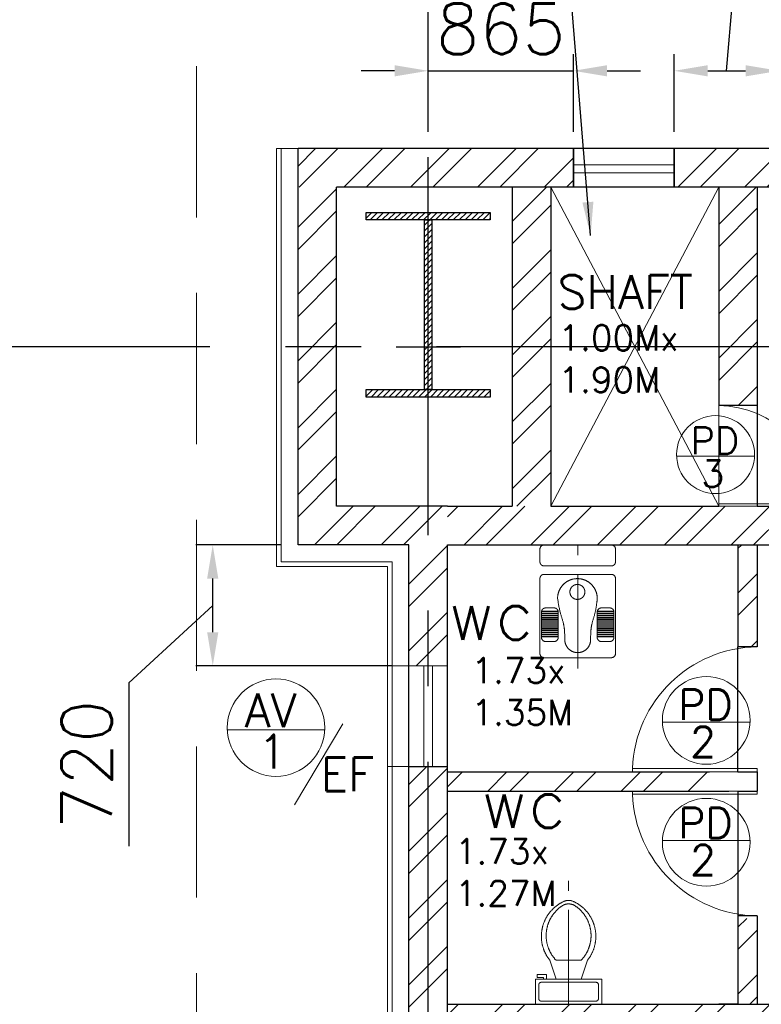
# Model space of a CAD drawing. Header units: inches. Extents: x 0 to 1564127, y -23460 to 23144100.
# Tile 98 of 215: x 401281 to 405698, y 133810 to 139673. Entities that reach past the tile are written whole.
import ezdxf
from ezdxf.enums import TextEntityAlignment as Align

# ---------------------------------------------------------------- set-up
doc = ezdxf.new("R2010")
doc.units = ezdxf.units.IN
doc.header["$LTSCALE"] = 1800
doc.header["$MEASUREMENT"] = 0
for name, pattern in [('1 NORTH ELEVATION$0$NORTH ELEVATION$0$HIDDEN', [0.375, 0.25, -0.125]), ('CENTER', [2, 1.25, -0.25, 0.25, -0.25]), ('DASHED', [0.75, 0.5, -0.25])]:
    doc.linetypes.add(name, pattern=pattern)
doc.layers.get('0').update_dxf_attribs({"color": 253, "lineweight": 9})
for name, color, linetype, lineweight in [('0a', 7, 'Continuous', 9), ('A-DOOR', 31, 'Continuous', 9), ('A-DOOR TAG', 3, 'Continuous', 15), ('CCONTHIN', 15, '1 NORTH ELEVATION$0$NORTH ELEVATION$0$HIDDEN', 13), ('CHAT', 11, 'Continuous', 13), ('CL', 8, 'CENTER', 15), ('CLAD-1', 3, 'Continuous', 15), ('DOOR', 235, 'Continuous', 13), ('WALL HATCH', 251, 'Continuous', 13), ('WIN', 31, 'Continuous', 13)]:
    doc.layers.add(name, color=color, linetype=linetype, lineweight=lineweight)
for name, color, linetype in [('CEN', 2, 'CENTER'), ('COL', 1, 'Continuous'), ('DIM', 4, 'Continuous'), ('GRID', 251, 'CENTER'), ('TEXT', 3, 'Continuous'), ('WALL', 6, 'Continuous')]:
    doc.layers.add(name, color=color, linetype=linetype)
doc.styles.add('ROAMNS', font='ROMANS.shx')
doc.styles.add('ROMANS', font='romans.shx')
doc.dimstyles.new('DIM INT 1', dxfattribs={"dimtxt": 300, "dimasz": 200, "dimexe": 100, "dimexo": 100, "dimgap": 100, "dimtad": 1, "dimdec": 0, "dimzin": 13, "dimdsep": 46, "dimlunit": 5, "dimtxsty": 'ROAMNS', "dimblk1": 'CLOSEDBLANK', "dimcen": 0.09, "dimclrd": 9, "dimclre": 9, "dimclrt": 4, "dimadec": 0, "dimazin": 0, "dimtfac": 1, "dimtdec": 0, "dimtix": 1, "dimtmove": 2, "dimatfit": 3, "dimfxl": 1, "dimtolj": 1, "dimtzin": 13, "dimarcsym": 0})
doc.dimstyles.new('DIM100 x2', dxfattribs={"dimscale": 0, "dimtxt": 400, "dimasz": 400, "dimexe": 100, "dimexo": 100, "dimgap": 100, "dimtad": 1, "dimdec": 0, "dimzin": 13, "dimdsep": 46, "dimtxsty": 'ROMANS', "dimblk2": 'OBLIQUE', "dimcen": 100, "dimdle": 100, "dimclrd": 9, "dimclre": 9, "dimclrt": 4, "dimadec": 0, "dimazin": 0, "dimtfac": 1.1, "dimtdec": 0, "dimtix": 1, "dimtmove": 2, "dimatfit": 3, "dimfxl": 1, "dimtolj": 1, "dimtzin": 13, "dimarcsym": 0})

# ---------------------------------------------------------------- blocks, each defined once
blk = doc.blocks.new('C-ROW COLUMN (above17m)')
at = {"layer": 'COL'}
h = blk.add_hatch(dxfattribs=at)
h.set_pattern_fill('ANSI31', color=256, scale=200, style=0)
h.set_pattern_definition([(45, (-78771.347, -120071.694), (-17.6776695, 17.6776695), [])])
h.paths.add_polyline_path([(22.5, 755), (-22.5, 755), (-22.5, -255), (22.5, -255)])
h.paths.add_polyline_path([(370, -300), (370, -255), (-370, -255), (-370, -300)])
h.paths.add_polyline_path([(-370, 800), (-370, 755), (370, 755), (370, 800)])
at = {"layer": 'CEN'}
for p, q in [((0, -300), (0, 800)), ((-191.6, 0), (191.6, 0))]:
    blk.add_line(p, q, dxfattribs=at)
at = {"layer": 'COL'}
for points in [[(-370, 800), (370, 800), (370, 755), (-370, 755)], [(-22.5, 755), (22.5, 755), (22.5, -255), (-22.5, -255)], [(-370, -255), (370, -255), (370, -300), (-370, -300)]]:
    blk.add_lwpolyline(points, close=True, dxfattribs=at)
blk = doc.blocks.new('*D1177')
at = {"layer": 'Defpoints', "color": 0, "transparency": 16777216}
for p in [(401029.4, 137725.3), (401131.9, 137725.3), (402438.7, 133695.3)]:
    blk.add_point(p, dxfattribs=at)
at = {"layer": 'DIM', "color": 9, "lineweight": -2, "transparency": 16777216}
for p, q in [((401031.9, 137725.3), (400929.4, 137725.3)), ((401029.4, 134095.3), (401029.4, 137325.3)), ((402338.7, 133695.3), (400929.4, 133695.3))]:
    blk.add_line(p, q, dxfattribs=at)
at = {"layer": 'DIM', "color": 9, "transparency": 16777216}
for points in [[(400962.7, 137325.3), (401096, 137325.3), (401029.4, 137725.3)], [(400962.7, 134095.3), (401096, 134095.3), (401029.4, 133695.3)]]:
    blk.add_solid(points, dxfattribs=at)
at = {"layer": 'DIM', "color": 4, "transparency": 16777216, "insert": (400729.4, 135710.3), "char_height": 400, "attachment_point": 5, "rotation": 90, "style": 'ROMANS'}
blk.add_mtext('\\A1;4030', dxfattribs=at)
blk = doc.blocks.new('_Oblique')
at = {"color": 0, "linetype": 'ByBlock', "lineweight": -2}
blk.add_line((-0.5, -0.5), (0.5, 0.5), dxfattribs=at)
blk = doc.blocks.new('SC-01& LIFT')
at = {"layer": 'WALL HATCH'}
h = blk.add_hatch(dxfattribs=at)
h.set_pattern_fill('ANSI32', color=256, scale=750, style=0)
h.set_pattern_definition([(45, (-441713.83, -169222.05), (-198.87378, 198.87378), []), (45, (-441581.25, -169222.05), (-198.87378, 198.87378), [])])
edge = h.paths.add_edge_path()
edge.add_arc((3172.5, -33583100.1), 33587860.1, 89.99990191, 90.00029426, ccw=False)
edge.add_line((3230, 4760), (3230, 8855))
edge.add_line((3230, 8855), (3000, 8855))
edge.add_line((3000, 8855), (3000, 4760))
blk = doc.blocks.new('*D1586')
at = {"layer": 'Defpoints', "color": 0, "transparency": 16777216}
for p in [(404578.7, 139368.3), (403713.7, 138905.3), (404578.7, 138905.3)]:
    blk.add_point(p, dxfattribs=at)
at = {"layer": 'DIM', "color": 9, "lineweight": -2, "transparency": 16777216}
for p, q in [((403713.7, 139005.3), (403713.7, 139468.3)), ((404578.7, 139005.3), (404578.7, 139468.3)), ((403513.7, 139368.3), (403313.7, 139368.3)), ((403713.7, 139368.3), (404578.7, 139368.3)), ((404778.7, 139368.3), (404978.7, 139368.3))]:
    blk.add_line(p, q, dxfattribs=at)
at = {"layer": 'DIM', "color": 9, "transparency": 16777216}
for points in [[(403513.7, 139401.7), (403513.7, 139335), (403713.7, 139368.3)], [(404778.7, 139401.7), (404778.7, 139335), (404578.7, 139368.3)]]:
    blk.add_solid(points, dxfattribs=at)
at = {"layer": 'DIM', "color": 4, "transparency": 16777216, "insert": (404146.2, 139618.3), "char_height": 300, "attachment_point": 5, "style": 'ROAMNS'}
blk.add_mtext('\\A1;865', dxfattribs=at)
blk = doc.blocks.new('_ClosedBlank')
at = {"color": 0, "linetype": 'ByBlock', "lineweight": -2}
for p, q in [((-1, 0.167), (0, 0)), ((-1, 0.167), (-1, -0.167)), ((0, 0), (-1, -0.167))]:
    blk.add_line(p, q, dxfattribs=at)
blk = doc.blocks.new('*D1587')
at = {"layer": 'Defpoints', "color": 0, "transparency": 16777216}
for p in [(405803.7, 139368.3), (405178.7, 138905.3), (405803.7, 138905.3)]:
    blk.add_point(p, dxfattribs=at)
at = {"layer": 'DIM', "color": 9, "lineweight": -2, "transparency": 16777216}
for p, q in [((405591.2, 140582.5), (404634.1, 140582.5)), ((405491.2, 139368.3), (405591.2, 140582.5)), ((405178.7, 139005.3), (405178.7, 139468.3)), ((405803.7, 139005.3), (405803.7, 139468.3)), ((405378.7, 139368.3), (405603.7, 139368.3))]:
    blk.add_line(p, q, dxfattribs=at)
at = {"layer": 'DIM', "color": 9, "transparency": 16777216}
for points in [[(405378.7, 139401.7), (405378.7, 139335), (405178.7, 139368.3)], [(405603.7, 139401.7), (405603.7, 139335), (405803.7, 139368.3)]]:
    blk.add_solid(points, dxfattribs=at)
at = {"layer": 'DIM', "color": 4, "transparency": 16777216, "insert": (405112.6, 140832.5), "char_height": 300, "attachment_point": 5, "style": 'ROAMNS'}
blk.add_mtext('\\A1;625', dxfattribs=at)
blk = doc.blocks.new('*D1590')
at = {"layer": 'Defpoints', "color": 0, "transparency": 16777216}
for p in [(402430.7, 136545.3), (402938.7, 136545.3), (403598.7, 135825.3)]:
    blk.add_point(p, dxfattribs=at)
at = {"layer": 'DIM', "color": 9, "lineweight": -2, "transparency": 16777216}
for p, q in [((402838.7, 136545.3), (402330.7, 136545.3)), ((402430.7, 136025.3), (402430.7, 136345.3)), ((402430.7, 136185.3), (401930.7, 135723.6)), ((403498.7, 135825.3), (402330.7, 135825.3)), ((401930.7, 135723.6), (401930.7, 134752.2))]:
    blk.add_line(p, q, dxfattribs=at)
at = {"layer": 'DIM', "color": 9, "transparency": 16777216}
for points in [[(402397.3, 136345.3), (402464, 136345.3), (402430.7, 136545.3)], [(402397.3, 136025.3), (402464, 136025.3), (402430.7, 135825.3)]]:
    blk.add_solid(points, dxfattribs=at)
at = {"layer": 'DIM', "color": 4, "transparency": 16777216, "insert": (401680.7, 135237.9), "char_height": 300, "attachment_point": 5, "rotation": 90, "style": 'ROAMNS'}
blk.add_mtext('\\A1;720', dxfattribs=at)
blk = doc.blocks.new('SERVICE BUILDING-ARCH$0$dd1')
at = {"layer": 'DOOR'}
blk.add_lwpolyline([(-1000, 975), (0, 975), (0, 1000), (-1000, 1000)], close=True, dxfattribs=at)
blk.add_arc((13.4, 1014.1), 1014.2, 182.20927, 269.24117, dxfattribs=at)
blk = doc.blocks.new('Toilet')
for p, q in [((9.5, -7), (9.5, -3)), ((-8, -9.5), (-8, -9)), ((-7, -9), (-7, -10.5)), ((-4, -9), (-6, -15)), ((4, -9), (6, -15)), ((-10, -9.5), (-8, -9.5)), ((-10, -10.5), (-10, -9.5)), ((-7, -10.5), (-10, -10.5)), ((4, -15), (-4, -15))]:
    blk.add_line(p, q)
blk.add_lwpolyline([(10.5, -9), (10.5, -1), (-10.5, -1), (-10.5, -9)], close=True)
for points in [[(-9.5, -3), (-9.5, -7)], [(8.5, -2), (-8.5, -2)], [(-8.5, -8), (8.5, -8)]]:
    blk.add_lwpolyline(points)
for centre, radius, start, end in [((-8.62, -2.88), 0.884, 81.8699, 188.1301), ((8.62, -2.88), 0.884, 351.8699, 98.1301), ((-8.62, -7.12), 0.884, 171.8699, 278.1301), ((8.62, -7.12), 0.884, 261.8699, 8.1301), ((3.52, -22.58), 12.17, 141.4691, 247.9714), ((4.2, -22.82), 11.33, 136.3677, 238.9468), ((-3.52, -22.58), 12.17, 292.0284, 38.5307), ((-4.2, -22.82), 11.33, 301.053, 43.6321), ((0, -28.88), 4, 245.7318, 294.2682), ((0, -30), 4, 254.8605, 285.1395)]:
    blk.add_arc(centre, radius, start, end)
blk = doc.blocks.new('A$C05027D60')
at = {"layer": 'CCONTHIN'}
for p, q in [((9.1, 371.1), (109.1, 371.1)), ((9.1, 368.3), (109.1, 368.3)), ((9.1, 358.8), (109.1, 358.8)), ((9.1, 355.9), (109.1, 355.9)), ((440.9, 371.1), (340.9, 371.1)), ((440.9, 368.3), (340.9, 368.3)), ((440.9, 358.8), (340.9, 358.8)), ((440.9, 355.9), (340.9, 355.9)), ((9.1, 346.4), (109.1, 346.4)), ((9.1, 343.6), (109.1, 343.6)), ((9.1, 334.1), (109.1, 334.1)), ((9.1, 331.3), (109.1, 331.3)), ((9.1, 321.8), (109.1, 321.8)), ((9.1, 318.9), (109.1, 318.9)), ((9.1, 309.4), (109.1, 309.4)), ((9.1, 306.6), (109.1, 306.6)), ((9.1, 297.1), (109.1, 297.1)), ((9.1, 294.2), (109.1, 294.2)), ((440.9, 346.4), (340.9, 346.4)), ((440.9, 343.6), (340.9, 343.6)), ((440.9, 334.1), (340.9, 334.1)), ((440.9, 331.3), (340.9, 331.3)), ((440.9, 321.8), (340.9, 321.8)), ((440.9, 318.9), (340.9, 318.9)), ((440.9, 309.4), (340.9, 309.4)), ((440.9, 306.6), (340.9, 306.6)), ((440.9, 297.1), (340.9, 297.1)), ((440.9, 294.2), (340.9, 294.2)), ((9.1, 284.7), (109.1, 284.7)), ((9.1, 281.9), (109.1, 281.9)), ((9.1, 272.4), (109.1, 272.4)), ((9.1, 269.5), (109.1, 269.5)), ((9.1, 260), (109.1, 260)), ((9.1, 257.2), (109.1, 257.2)), ((9.1, 247.7), (109.1, 247.7)), ((9.1, 244.8), (109.1, 244.8)), ((9.1, 235.3), (109.1, 235.3)), ((440.9, 284.7), (340.9, 284.7)), ((440.9, 281.9), (340.9, 281.9)), ((440.9, 272.4), (340.9, 272.4)), ((440.9, 269.5), (340.9, 269.5)), ((440.9, 260), (340.9, 260)), ((440.9, 257.2), (340.9, 257.2)), ((440.9, 247.7), (340.9, 247.7)), ((440.9, 244.8), (340.9, 244.8)), ((440.9, 235.3), (340.9, 235.3)), ((9.1, 232.5), (109.1, 232.5)), ((9.1, 223), (109.1, 223)), ((9.1, 220.1), (109.1, 220.1)), ((440.9, 232.5), (340.9, 232.5)), ((440.9, 223), (340.9, 223)), ((440.9, 220.1), (340.9, 220.1))]:
    blk.add_line(p, q, dxfattribs=at)
for points in [[(25, 0), (425, 0, 0.414214), (450, 25), (450, 471.4, 0.414214), (425, 496.4), (25, 496.4, 0.414214), (0, 471.4), (0, 25, 0.414214)], [(34.1, 400), (84.1, 400, -0.414214), (109.1, 375), (109.1, 225, -0.414214), (84.1, 200), (34.1, 200, -0.414214), (9.1, 225), (9.1, 375, -0.414214)], [(415.9, 400), (365.9, 400, 0.414214), (340.9, 375), (340.9, 225, 0.414214), (365.9, 200), (415.9, 200, 0.414214), (440.9, 225), (440.9, 375, 0.414214)]]:
    blk.add_lwpolyline(points, format="xyb", close=True, dxfattribs=at)
blk.add_circle((223.1, 104.7), 44.6, dxfattribs=at)
for centre, radius, start, end in [((225, 389.3), 76.7, 0, 180), ((223.1, 143.5), 118, 180, 11.98947)]:
    blk.add_arc(centre, radius, start, end, dxfattribs=at)
blk.add_spline([(105.1, 143.5), (122.1, 230.9), (141.6, 300.8), (148.3, 389.3)], degree=3, dxfattribs=at)
blk.add_open_spline([(338.5, 168), (336.1, 189.2), (329.7, 234.3), (302.6, 305.2), (302, 359.5), (301.7, 389.3)], degree=3, knots=[24.560772, 24.560772, 24.560772, 24.560772, 88.405275, 160.999442, 249.688545, 249.688545, 249.688545, 249.688545], dxfattribs=at)

msp = doc.modelspace()

# ---------------------------------------------------------------- hatches: boundary and pattern name
at = {"layer": 'WALL HATCH'}
h = msp.add_hatch(dxfattribs=at)
h.set_pattern_fill('ANSI32', color=256, scale=750, style=0)
h.set_pattern_definition([(45, (-62862.1, -16359.58), (-198.87378, 198.87378), []), (45, (-62729.5, -16359.58), (-198.87378, 198.87378), [])])
h.paths.add_polyline_path([(404578.7, 138675.31), (404578.7, 138905.31), (402938.7, 138905.31), (402938.7, 138675.31)])
h.paths.add_polyline_path([(405803.7, 138675.31), (405803.7, 138905.31), (405178.7, 138905.31), (405178.7, 138675.31)])
h.paths.add_polyline_path([(408503.7, 138905.31), (408503.7, 138675.31), (410103.7, 138675.31), (410103.7, 138905.31)])
h.paths.add_polyline_path([(407903.7, 138675.31), (407903.7, 138905.31), (406403.7, 138905.31), (406403.7, 138675.31)])
h = msp.add_hatch(dxfattribs=at)
h.set_pattern_fill('ANSI32', color=256, scale=750, style=0)
h.paths.add_polyline_path([(403168.7, 138675.31), (402938.7, 138675.31), (402938.7, 136545.31), (403598.7, 136545.31), (403598.7, 135825.31), (403828.7, 135825.31), (403828.7, 136775.31), (403168.7, 136775.31)])
h.paths.add_polyline_path([(403598.7, 133580.31), (403828.7, 133580.31), (403828.7, 135225.31), (403598.7, 135225.31)])
h.paths.add_polyline_path([(403828.7, 132380.31), (403598.7, 132380.31), (403598.7, 126005.31), (403598.7, 125775.31), (403828.7, 125775.31)])
h = msp.add_hatch(dxfattribs=at)
h.set_pattern_fill('ANSI32', color=256, scale=750, style=0)
h.set_pattern_definition([(45, (-38000.13, -44411.74), (-198.87378, 198.87378), []), (45, (-37867.55, -44411.74), (-198.87378, 198.87378), [])])
h.paths.add_polyline_path([(404443.7, 138675.31), (404213.7, 138675.31), (404213.7, 137725.31), (404443.7, 137725.31)])
h.paths.add_polyline_path([(404213.7, 136775.31), (404443.7, 136775.31), (404443.7, 137725.31), (404213.7, 137725.31)])
h = msp.add_hatch(dxfattribs=at)
h.set_pattern_fill('ANSI32', color=256, scale=750, style=0)
h.set_pattern_definition([(45, (-37945.13, -44411.74), (-198.87378, 198.87378), []), (45, (-37812.55, -44411.74), (-198.87378, 198.87378), [])])
h.paths.add_polyline_path([(405673.7, 138675.31), (405443.7, 138675.31), (405443.7, 137725.31), (405673.7, 137725.31)])
h.paths.add_polyline_path([(405443.7, 137375.31), (405673.7, 137375.31), (405673.7, 137725.31), (405443.7, 137725.31)])
h = msp.add_hatch(dxfattribs=at)
h.set_pattern_fill('ANSI32', color=256, scale=750, style=0)
h.set_pattern_definition([(45, (-38000.13, -44061.74), (-198.87378, 198.87378), []), (45, (-37867.55, -44061.74), (-198.87378, 198.87378), [])])
h.paths.add_polyline_path([(403828.7, 136775.31), (403828.7, 136545.31), (409873.7, 136545.31), (409873.7, 136775.31)])
h = msp.add_hatch(dxfattribs=at)
h.set_pattern_fill('ANSI32', color=256, scale=750, style=0)
h.set_pattern_definition([(45, (-277517.28, -46849.2), (-198.87378, 198.87378), []), (45, (-277384.7, -46849.2), (-198.87378, 198.87378), [])])
h.paths.add_polyline_path([(405558.7, 135938.96), (405673.7, 135938.96), (405673.7, 136545.31), (405558.7, 136545.31)])
h.paths.add_polyline_path([(405558.7, 133810.31), (405673.7, 133810.31), (405673.7, 134322.16), (405558.7, 134322.16)])
h = msp.add_hatch(dxfattribs=at)
h.set_pattern_fill('ANSI32', color=256, scale=750, style=0)
h.set_pattern_definition([(45, (-38000.13, -44076.74), (-198.87378, 198.87378), []), (45, (-37867.55, -44076.74), (-198.87378, 198.87378), [])])
h.paths.add_polyline_path([(405388.7, 135195.31), (404760.05, 135195.31), (403828.7, 135195.31), (403828.7, 135080.31), (405388.7, 135080.31)])
h = msp.add_hatch(dxfattribs=at)
h.set_pattern_fill('ANSI32', color=256, scale=750, style=0)
h.set_pattern_definition([(45, (-38000.13, -44641.74), (-198.87378, 198.87378), []), (45, (-37867.55, -44641.74), (-198.87378, 198.87378), [])])
h.paths.add_polyline_path([(403828.7, 133810.31), (403828.7, 133580.31), (406713.7, 133580.31), (406713.7, 133810.31)])

# ---------------------------------------------------------------- linework, layer by layer
for p, q in [((404443.7, 136775.31), (405443.7, 138675.31)), ((404443.7, 138675.31), (405443.7, 136775.31)), ((405178.7, 138675.31), (404578.7, 138675.31)), ((405443.7, 137375.31), (405443.7, 136775.31)), ((405673.7, 137375.31), (405673.7, 136775.31))]:
    msp.add_line(p, q)
at = {"layer": '0a', "linetype": 'DASHED'}
msp.add_lwpolyline([(410843.66, 138377.29), (410843.66, 133095.51), (402334.55, 133095.51), (402334.55, 140338.48), (409082.99, 140338.48), (411711.68, 142184.3)], close=True, dxfattribs=at)
at = {"layer": 'A-DOOR TAG', "color": 1}
for p, q in [((405657.08, 137073.2), (405193.05, 137073.2)), ((403205.81, 135480.34), (402918.45, 134997.75)), ((405630.86, 135489.73), (405108.82, 135489.73)), ((403097.44, 135445), (402517.4, 135445)), ((405630.86, 134785.89), (405108.82, 134785.89))]:
    msp.add_line(p, q, dxfattribs=at)
for centre, radius in [((405425.07, 137082.96), 232.22), ((402807.42, 135457.2), 290.28), ((405369.84, 135500.71), 261.25), ((405369.84, 134774.91), 261.25)]:
    msp.add_circle(centre, radius, dxfattribs=at)
at = {"layer": 'CCONTHIN'}
msp.add_lwpolyline([(404804.2, 136545.31), (404404.2, 136545.31, 0.4142136), (404379.2, 136520.31), (404379.2, 136445.31, 0.4142136), (404404.2, 136420.31), (404804.2, 136420.31, 0.4142136), (404829.2, 136445.31), (404829.2, 136520.31, 0.4142136)], format="xyb", close=True, dxfattribs=at)
at = {"layer": 'CL', "ltscale": 0.25}
for p, q in [((404604.2, 135809.18), (404604.2, 136545.31)), ((404549.97, 133810.31), (404549.97, 134546.44))]:
    msp.add_line(p, q, dxfattribs=at)
at = {"layer": 'CLAD-1'}
for p, q in [((402938.7, 138905.31), (402810.7, 138905.31)), ((402810.7, 138905.31), (402810.7, 136417.31)), ((403470.7, 136417.31), (402810.7, 136417.31)), ((403470.7, 126133.31), (403470.7, 136417.31)), ((403598.7, 135825.31), (403470.7, 135825.31)), ((403598.7, 135225.31), (403470.7, 135225.31))]:
    msp.add_line(p, q, dxfattribs=at)
at = {"layer": 'CLAD-1', "flags": 128}
msp.add_lwpolyline([(402838.7, 122725.31), (402838.7, 126105.31), (403498.7, 126105.31), (403498.7, 136445.31), (402838.7, 136445.31), (402838.7, 138905.31)], dxfattribs=at)
at = {"layer": 'DIM'}
for p, q in [((405558.7, 135195.31), (405558.7, 135938.96)), ((405558.7, 135080.31), (405558.7, 134336.66))]:
    msp.add_line(p, q, dxfattribs=at)
at = {"layer": 'GRID'}
for p, q in [((403713.7, 86204.51), (403713.7, 141225.31)), ((403713.7, 86204.51), (403713.7, 140725.31)), ((532013.7, 137725.31), (396913.7, 137725.31)), ((532013.7, 137725.31), (396913.7, 137725.31))]:
    msp.add_line(p, q, dxfattribs=at)
at = {"layer": 'WALL'}
for p, q in [((430113.7, 138905.31), (402938.7, 138905.31)), ((402938.7, 136545.31), (402938.7, 138905.31)), ((404578.7, 138905.31), (404578.7, 138675.31)), ((404578.7, 138905.31), (404578.7, 138790.31)), ((404578.7, 138675.31), (404578.7, 138905.31)), ((405178.7, 138905.31), (405178.7, 138675.31)), ((405178.7, 138905.31), (405178.7, 138790.31)), ((405178.7, 138675.31), (405178.7, 138905.31)), ((430113.7, 138675.31), (403168.7, 138675.31)), ((403168.7, 136775.31), (403168.7, 138675.31)), ((404213.7, 138675.31), (404213.7, 136775.31)), ((404443.7, 138675.31), (404443.7, 136775.31)), ((405443.7, 138675.31), (405443.7, 137375.31)), ((405673.7, 138675.31), (405673.7, 136775.31)), ((405673.7, 137375.31), (405443.7, 137375.31)), ((403828.7, 136775.31), (403168.7, 136775.31)), ((403828.7, 136775.31), (404213.7, 136775.31)), ((404443.7, 136775.31), (405443.7, 136775.31)), ((405673.7, 136775.31), (410103.7, 136775.31)), ((403598.7, 136545.31), (402938.7, 136545.31)), ((403598.7, 126005.31), (403598.7, 136545.31)), ((403828.7, 125775.31), (403828.7, 136545.31)), ((403828.7, 136545.31), (409873.7, 136545.31)), ((405558.7, 136545.31), (405558.7, 135938.96)), ((405673.7, 136545.31), (405673.7, 135938.96)), ((405673.7, 135938.96), (405558.7, 135938.96)), ((403598.7, 135225.31), (403828.7, 135225.31)), ((403598.7, 135225.31), (403828.7, 135225.31)), ((403828.7, 135195.31), (405388.7, 135195.31)), ((405558.7, 135195.31), (405673.7, 135195.31)), ((405673.7, 135195.31), (405673.7, 135080.31)), ((403828.7, 135080.31), (405503.7, 135080.31)), ((405558.7, 135080.31), (405673.7, 135080.31)), ((405558.7, 134336.66), (405558.7, 133810.31)), ((405673.7, 134336.66), (405558.7, 134336.66)), ((405673.7, 134336.66), (405673.7, 133810.31)), ((405558.7, 134295.31), (405558.7, 133810.31)), ((405673.7, 134295.31), (405673.7, 133810.31)), ((403828.7, 133810.31), (410103.7, 133810.31)), ((405558.7, 133810.31), (405443.7, 133810.31))]:
    msp.add_line(p, q, dxfattribs=at)
at = {"layer": 'WIN'}
for p, q in [((404578.7, 138809.05), (405178.7, 138809.05)), ((404578.7, 138760.67), (405178.7, 138760.67)), ((403688.7, 135225.31), (403688.7, 135825.31)), ((403738.7, 135225.31), (403738.7, 135825.31))]:
    msp.add_line(p, q, dxfattribs=at)
for points in [[(405178.7, 138905.31), (405178.7, 138675.31), (404578.7, 138675.31), (404578.7, 138905.31)], [(403598.7, 135825.31), (403828.7, 135825.31), (403828.7, 135225.31), (403598.7, 135225.31)]]:
    msp.add_lwpolyline(points, close=True, dxfattribs=at)

# ---------------------------------------------------------------- block references
msp.add_blockref('C-ROW COLUMN (above17m)', (403713.7, 137725.31))
at = {"layer": 'A-DOOR'}
msp.add_blockref('SC-01& LIFT', (403713.7, 124725.31), dxfattribs=at)
at = {"layer": 'CCONTHIN', "xscale": -1, "rotation": 180}
msp.add_blockref('A$C05027D60', (404379.2, 136370.31), dxfattribs=at)
at = {"layer": 'CCONTHIN', "xscale": -18.75, "yscale": 18.75, "zscale": 18.75, "rotation": 180}
msp.add_blockref('Toilet', (404549.97, 133791.56), dxfattribs=at)
at = {"layer": 'CHAT', "rotation": 180}
for p, xscale, yscale, zscale in [((405443.7, 137375.31), 0.5999999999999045, 0.5999999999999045, 0.5999999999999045), ((405673.7, 135938.96), -0.7436525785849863, 0.7436525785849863, 0.7436525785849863)]:
    msp.add_blockref('SERVICE BUILDING-ARCH$0$dd1', p, dxfattribs=dict(at, xscale=xscale, yscale=yscale, zscale=zscale))
at = {"layer": 'CHAT', "xscale": 0.7436525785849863, "yscale": 0.7436525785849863, "zscale": 0.7436525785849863}
msp.add_blockref('SERVICE BUILDING-ARCH$0$dd1', (405673.7, 134336.66), dxfattribs=at)

# ---------------------------------------------------------------- texts
at = {"layer": 'A-DOOR TAG', "linetype": 'Continuous', "style": 'ROMANS'}
for s, height, p in [('PD', 160, (405276.41, 137165.99)), ('3', 160, (405339.02, 136969.23)), ('AV', 200, (402621.6, 135561)), ('PD', 180, (405202.6, 135594.12)), ('2', 180, (405273.04, 135372.76)), ('1', 200, (402699.86, 135315.04)), ('EF', 200, (403074.54, 135180.03)), ('PD', 180, (405202.6, 134890.28)), ('2', 180, (405273.04, 134668.92))]:
    msp.add_text(s, height=height, dxfattribs=at).set_placement(p, align=Align.MIDDLE_LEFT)
at = {"layer": 'TEXT', "style": 'ROAMNS'}
for s, height, p in [('SHAFT', 200, (404484.37, 137951.76)), ('wc', 300, (403829.37, 135981.31)), ('wc', 300, (404024.87, 134860.31))]:
    msp.add_text(s, height=height, dxfattribs=at).set_placement(p)
at = {"layer": 'TEXT', "char_height": 150, "width": 1141.0761, "attachment_point": 1, "style": 'ROAMNS'}
for s, insert in [('1.00Mx 1.90M', (404489.87, 137853.26)), ('1.73x 1.35M', (403971.7, 135873.31)), ('1.73x 1.27M', (403872.87, 134796.31))]:
    msp.add_mtext(s, dxfattribs=dict(at, insert=insert))

# ---------------------------------------------------------------- dimensions: what is measured, and where the dimension line sits
at = {"layer": 'DIM'}
dim = msp.add_linear_dim(base=(405803.7, 139368.32), p1=(405178.7, 138905.31), p2=(405803.7, 138905.31), dimstyle='DIM INT 1', override={"dimtmove": 1}, dxfattribs=at)
dim.commit()
dim.dimension.update_dxf_attribs({"geometry": '*D1587', "text_midpoint": (405491.2, 140582.51), "dimtype": 160})
dim = msp.add_linear_dim(base=(404578.7, 139368.32), p1=(403713.7, 138905.31), p2=(404578.7, 138905.31), dimstyle='DIM INT 1', override={"dimtmove": 0}, dxfattribs=at)
dim.commit()
dim.dimension.update_dxf_attribs({"geometry": '*D1586', "text_midpoint": (404146.2, 139618.32)})
dim = msp.add_linear_dim(base=(401029.37, 137725.31), p1=(402438.7, 133695.31), p2=(401131.87, 137725.31), angle=90, dimstyle='DIM100 x2', override={"dimscale": 1}, dxfattribs=at)
dim.commit()
dim.dimension.update_dxf_attribs({"geometry": '*D1177', "text_midpoint": (400729.37, 135710.31)})
dim = msp.add_linear_dim(base=(402430.67, 136545.31), p1=(403598.7, 135825.31), p2=(402938.7, 136545.31), angle=90, dimstyle='DIM INT 1', override={"dimtmove": 1}, dxfattribs=at)
dim.commit()
dim.dimension.update_dxf_attribs({"geometry": '*D1590', "text_midpoint": (401930.67, 135623.63), "dimtype": 160})

# ---------------------------------------------------------------- leaders
msp.add_leader([(404681.11, 138387.04), (404492.33, 140699.1), (402509.5, 140701.28)], dimstyle='DIM INT 1', override={"dimtmove": 1}, dxfattribs=at)

doc.saveas('drawing.dxf')
